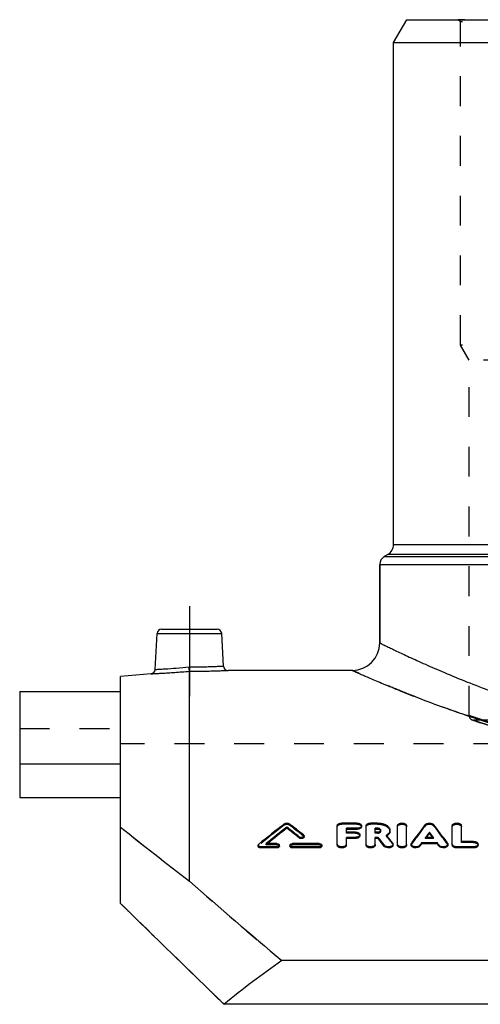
# Model space of a CAD drawing. Header units: millimetres. Extents: x 0 to 1000, y 0 to 1000.
# Tile 2 of 3: x 350 to 450, y 453 to 668. Entities that reach past the tile are written whole.
import ezdxf

# ---------------------------------------------------------------- set-up
doc = ezdxf.new("R2010")
doc.units = ezdxf.units.MM
doc.header["$LTSCALE"] = 65.185185
doc.linetypes.add('CENTER', pattern=[0.6, 0.375, -0.075, 0.075, -0.075])
doc.linetypes.add('HIDDEN', pattern=[0.2, 0.1, -0.1])
for name, color, linetype in [('FASEN', 7, 'CONTINUOUS'), ('KOERPER', 7, 'CONTINUOUS'), ('KONST.EL_MIT_GEO', 7, 'CONTINUOUS')]:
    doc.layers.add(name, color=color, linetype=linetype)

msp = doc.modelspace()

# ---------------------------------------------------------------- linework, layer by layer
at = {"layer": 'FASEN', "color": 7, "linetype": 'Continuous'}
for p, q in [((431, 662.75), (433.89, 667.75)), ((433.89, 667.75), (588.11, 667.75)), ((431, 662.75), (591, 662.75)), ((378.13, 525.02), (371.5, 524.44))]:
    msp.add_line(p, q, dxfattribs=at)
at = {"layer": 'KOERPER', "color": 7, "linetype": 'Continuous'}
for p, q in [((431, 553.19), (431, 662.75)), ((428, 531.75), (428, 548.86)), ((422, 525.75), (394.92, 525.75)), ((349.5, 505.26), (349.5, 498.04)), ((371.5, 505.26), (349.5, 505.26)), ((349.5, 498.04), (371.5, 498.04))]:
    msp.add_line(p, q, dxfattribs=at)
at = {"layer": 'KOERPER', "color": 2, "linetype": 'CENTER'}
msp.add_line((386.5, 539.75), (386.5, 520.14), dxfattribs=at)
at = {"layer": 'KOERPER', "color": 8, "linetype": 'HIDDEN'}
for p, q in [((480, 514.88), (448.5, 514.88)), ((650.5, 509.75), (371.5, 509.75))]:
    msp.add_line(p, q, dxfattribs=at)
at = {"layer": 'KONST.EL_MIT_GEO', "color": 8, "linetype": 'HIDDEN'}
for p, q in [((445.6, 667.25), (445.1, 667.75)), ((576.9, 667.75), (445.1, 667.75)), ((445.6, 596.75), (445.6, 667.25)), ((576.4, 667.25), (445.6, 667.25)), ((447.5, 593.46), (445.6, 596.75)), ((576.4, 596.75), (445.6, 596.75)), ((447.5, 515.88), (447.5, 593.46)), ((574.5, 593.46), (447.5, 593.46)), ((450.55, 514.88), (447.5, 515.88)), ((448.18, 514.93), (448.72, 514.75)), ((448.72, 514.75), (449.93, 514.34)), ((349.5, 513.05), (371.5, 513.05)), ((407.27, 492.06), (407.27, 492.3)), ((408.25, 492.06), (408.25, 492.3)), ((419.74, 492.2), (419.74, 492.44)), ((423.04, 492.2), (419.74, 492.2)), ((423.04, 492.2), (423.04, 492.44)), ((426.01, 492.2), (426.01, 492.44)), ((427.55, 492.2), (426.01, 492.2)), ((427.55, 492.2), (427.55, 492.44)), ((437.95, 491.86), (437.95, 492.1)), ((439.76, 491.86), (439.76, 492.1)), ((420.73, 490.24), (420.73, 490.48)), ((422.71, 490.24), (420.73, 490.24)), ((422.71, 490.24), (422.71, 490.48)), ((427, 490.24), (427, 490.48)), ((427.55, 490.24), (427, 490.24)), ((427.55, 490.24), (427.55, 490.48)), ((428.25, 490.65), (428.25, 490.89)), ((401.61, 487.56), (401.61, 487.8)), ((403.23, 487.7), (403.23, 487.94)), ((403.23, 487.7), (403.34, 487.8)), ((403.34, 487.8), (403.52, 487.94)), ((405.54, 487.7), (405.54, 487.94)), ((409.01, 487.7), (409.01, 487.94)), ((411.39, 489.59), (411.39, 489.83)), ((414.79, 487.7), (414.79, 487.94)), ((429.48, 489.56), (429.48, 489.8)), ((430.81, 487.86), (430.81, 488.1)), ((434.95, 487.85), (434.95, 488.08)), ((438.01, 489.07), (438.01, 489.31)), ((438.01, 489.07), (438.1, 489.2)), ((439.7, 489.07), (438.01, 489.07)), ((438.1, 489.2), (438.19, 489.31)), ((438.19, 489.31), (438.2, 489.32)), ((439.52, 489.31), (439.51, 489.32)), ((439.6, 489.2), (439.52, 489.31)), ((439.7, 489.07), (439.6, 489.2)), ((439.7, 489.07), (439.7, 489.31)), ((442.76, 487.85), (442.76, 488.08)), ((445.82, 488.2), (445.82, 488.44)), ((448.46, 488.2), (445.82, 488.2)), ((448.46, 488.2), (448.46, 488.44)), ((405.54, 487.7), (403.23, 487.7)), ((414.79, 487.7), (409.01, 487.7))]:
    msp.add_line(p, q, dxfattribs=at)
at = {"layer": 'KONST.EL_MIT_GEO', "color": 7, "linetype": 'Continuous'}
for p, q in [((431, 553.19), (591, 553.19)), ((429.75, 551.03), (429, 550.6)), ((429, 550.6), (593, 550.6)), ((592.25, 551.03), (429.75, 551.03)), ((428, 548.86), (428, 531.75)), ((428, 548.86), (594, 548.86)), ((379.04, 525.96), (379.45, 533.8)), ((379.45, 533.8), (393.55, 533.8)), ((380.45, 534.75), (392.55, 534.75)), ((393.92, 526.7), (393.55, 533.8)), ((371.5, 474.87), (371.5, 524.44)), ((386.5, 479.78), (386.5, 525.56)), ((349.5, 521.16), (349.5, 505.26)), ((349.5, 521.16), (371.5, 521.16)), ((423.04, 492.44), (419.74, 492.44)), ((427.55, 492.44), (426.01, 492.44)), ((407.76, 491.32), (407.76, 491.56)), ((418.75, 487.6), (418.75, 491.87)), ((420.73, 490.48), (420.73, 491.3)), ((423.04, 491.3), (420.73, 491.3)), ((423.04, 491.06), (420.73, 491.06)), ((422.71, 490.48), (420.73, 490.48)), ((423.04, 491.06), (423.04, 491.3)), ((424.03, 491.63), (424.03, 491.87)), ((425.02, 487.6), (425.02, 491.87)), ((427, 490.48), (427, 491.3)), ((427.55, 491.3), (427, 491.3)), ((427.55, 491.06), (427, 491.06)), ((427.55, 490.48), (427, 490.48)), ((427.55, 491.06), (427.55, 491.3)), ((430.23, 490.65), (430.23, 490.89)), ((431.89, 487.6), (431.89, 491.87)), ((433.87, 487.6), (433.87, 491.87)), ((438.85, 490.2), (438.85, 490.44)), ((443.83, 487.6), (443.83, 491.87)), ((445.82, 488.44), (445.82, 491.87)), ((405.54, 487.94), (403.23, 487.94)), ((414.79, 487.94), (409.01, 487.94)), ((410.46, 489.18), (410.46, 489.42)), ((411.5, 489.38), (411.5, 489.63)), ((420.73, 487.6), (420.73, 489.31)), ((422.71, 489.31), (420.73, 489.31)), ((422.71, 489.07), (420.73, 489.07)), ((422.71, 489.07), (422.71, 489.31)), ((423.7, 489.66), (423.7, 489.9)), ((427, 487.6), (427, 489.31)), ((427.68, 489.31), (427, 489.31)), ((427.68, 489.07), (427, 489.07)), ((427.68, 489.07), (427.68, 489.31)), ((429.6, 489.65), (429.48, 489.8)), ((429.63, 489.61), (429.6, 489.65)), ((430.9, 487.6), (430.9, 487.84)), ((434.86, 487.84), (434.86, 487.6)), ((437.14, 487.88), (437.14, 488.12)), ((440.57, 488.12), (437.14, 488.12)), ((440.57, 487.88), (437.14, 487.88)), ((439.7, 489.31), (438.01, 489.31)), ((440.57, 487.88), (440.57, 488.12)), ((442.84, 487.6), (442.84, 487.84)), ((448.46, 488.44), (445.82, 488.44)), ((449.45, 487.61), (449.45, 487.84)), ((401.5, 487.59), (401.5, 487.36)), ((402.08, 487), (402.08, 487.24)), ((405.54, 487.24), (402.08, 487.24)), ((405.54, 487), (402.08, 487)), ((405.54, 487), (405.54, 487.24)), ((406.12, 487.35), (406.12, 487.59)), ((408.43, 487.59), (408.43, 487.35)), ((409.01, 487), (409.01, 487.24)), ((414.79, 487.24), (409.01, 487.24)), ((414.79, 487), (409.01, 487)), ((414.79, 487), (414.79, 487.24)), ((415.37, 487.35), (415.37, 487.59)), ((429.01, 487.35), (429.01, 487.59)), ((436.76, 487.36), (436.76, 487.6)), ((440.95, 487.36), (440.95, 487.6)), ((444.83, 487), (444.83, 487.24)), ((448.46, 487.24), (444.83, 487.24)), ((448.46, 487), (444.83, 487)), ((448.46, 487), (448.46, 487.24)), ((615.33, 462.41), (406.67, 462.41)), ((627.92, 452.88), (394.08, 452.88))]:
    msp.add_line(p, q, dxfattribs=at)
for centre, radius, start, end in [((428.5, 553.19), 2.5, 300, 360), ((430, 548.86), 2, 120, 180), ((380.45, 533.75), 1, 90, 177), ((392.55, 533.75), 1, 3, 90), ((422, 531.75), 6, 270, 0), ((394.92, 526.75), 1, 183, 270.0005), ((378.04, 526.01), 1, 274.9995, 357), ((573.56, 277.55), 271.61, 127.7524, 129.2769), ((244.84, 281.21), 266.95, 51.3978, 52.2564), ((608.62, 361.56), 214.88, 142.5879, 143.9253), ((269.09, 361.56), 214.88, 36.0747, 37.4121), ((867.71, 1108.6), 791.82, 231.19484, 232.57444), ((575.6, 276.81), 272.56, 128.0101, 129.2294), ((575.05, 276.92), 271.94, 127.9646, 129.1061), ((242.02, 279.47), 269.17, 51.2606, 51.9952), ((242.23, 279.15), 269.1, 51.3053, 52.0396), ((428.01, 490.89), 0.241, 351.0375, 359.9881), ((610.42, 361.85), 214.41, 143.1484, 143.5256), ((609.55, 362.06), 213.44, 143.1041, 143.3982), ((267.29, 361.85), 214.41, 36.4744, 36.8516), ((268.16, 362.06), 213.44, 36.6018, 36.8959), ((251.68, 351.44), 223.57, 37.517, 38.0752), ((252.03, 351.25), 223.26, 37.5612, 38.1196), ((428.4, 491.36), 2.1, 305.1525, 308.0091), ((255.51, 352.71), 221.49, 37.6795, 38.176), ((618.79, 355.7), 224.79, 143.9079, 144.0723), ((618.41, 355.53), 224.45, 143.8643, 144.0287), ((258.92, 355.7), 224.79, 35.9277, 36.0921), ((259.3, 355.53), 224.45, 35.9713, 36.1357), ((1198.16, 1401.81), 1228.38, 228.64236, 229.884), ((5060.51, 5266.25), 6704.04, 225.618663, 225.888065)]:
    msp.add_arc(centre, radius, start, end, dxfattribs=at)
at = {"layer": 'KONST.EL_MIT_GEO', "color": 8, "linetype": 'HIDDEN'}
for centre, radius, start, end in [((448.5, 515.88), 1, 180, 269.9999), ((573.35, 277.23), 271.54, 127.7081, 129.232), ((245.04, 280.89), 266.88, 51.4424, 52.3008), ((844.04, 1078.42), 753.46, 231.15973, 232.60955), ((428.01, 490.65), 0.241, 0.0039, 8.3894), ((608.27, 361.37), 214.56, 142.5437, 143.8817), ((269.44, 361.37), 214.56, 36.1183, 37.4563), ((428.24, 491.58), 2.38, 301.4775, 304.6124), ((256.17, 352.77), 220.79, 37.7236, 38.283), ((428.33, 491.45), 2.22, 304.644, 305.1723), ((1140.1, 1334.39), 1139.42, 228.59388, 229.93248), ((5461.5, 5677.48), 7278.41, 225.655137, 225.842354)]:
    msp.add_arc(centre, radius, start, end, dxfattribs=at)
at = {"layer": 'KONST.EL_MIT_GEO', "color": 7, "linetype": 'Continuous'}
msp.add_ellipse((511, 332.25), major_axis=(175, 0), ratio=0.926414, start_param=2.20952, end_param=2.302463, dxfattribs=at)
for points, knots in [([(428, 531.75), (428, 531.75), (428.01, 531.75), (428.03, 531.73), (428.06, 531.72), (428.11, 531.7), (428.17, 531.67), (428.27, 531.62), (428.43, 531.54), (428.66, 531.42), (428.94, 531.29), (429.28, 531.12), (429.82, 530.86), (430.62, 530.47), (431.73, 529.94), (433.03, 529.33), (434.51, 528.64), (436.18, 527.87), (438.73, 526.73), (442.33, 525.16), (447.12, 523.19), (452.5, 521.13), (458.42, 519.05), (464.84, 517.01), (471.73, 515.1), (481.63, 512.79), (494.75, 510.66), (511, 509.76), (527.25, 510.66), (540.37, 512.79), (550.27, 515.1), (557.16, 517.01), (563.58, 519.05), (569.5, 521.13), (574.88, 523.19), (579.67, 525.16), (583.27, 526.73), (585.82, 527.87), (587.49, 528.64), (588.97, 529.33), (590.27, 529.94), (591.38, 530.47), (592.18, 530.86), (592.72, 531.12), (593.06, 531.29), (593.34, 531.42), (593.57, 531.54), (593.73, 531.62), (593.83, 531.67), (593.89, 531.7), (593.94, 531.72), (593.97, 531.73), (593.99, 531.75), (594, 531.75), (594, 531.75)], [0, 0, 0, 0, 0.000042, 0.000167, 0.000375, 0.000666, 0.00104, 0.001497, 0.002659, 0.00415, 0.005968, 0.00811, 0.010572, 0.016447, 0.02356, 0.031873, 0.041345, 0.051932, 0.063589, 0.089919, 0.119956, 0.153333, 0.1897, 0.228726, 0.270094, 0.313484, 0.404934, 0.5, 0.595066, 0.686516, 0.729906, 0.771274, 0.8103, 0.846667, 0.880044, 0.910081, 0.936411, 0.948068, 0.958655, 0.968127, 0.97644, 0.983553, 0.989428, 0.99189, 0.994032, 0.99585, 0.997341, 0.998503, 0.99896, 0.999334, 0.999625, 0.999833, 0.999958, 1, 1, 1, 1]), ([(379.04, 525.96), (379.09, 525.96), (379.28, 525.97), (379.69, 525.99), (380.37, 526.03), (381.71, 526.11), (383.77, 526.26), (385.52, 526.42), (386.46, 526.51)], [0, 0, 0, 0, 0.019217, 0.076134, 0.168573, 0.292984, 0.617472, 1, 1, 1, 1]), ([(386.46, 526.51), (386.95, 526.51), (387.9, 526.51), (389.28, 526.53), (390.55, 526.56), (391.67, 526.6), (392.48, 526.63), (393.02, 526.65), (393.33, 526.67), (393.58, 526.68), (393.76, 526.69), (393.86, 526.7), (393.91, 526.7), (393.92, 526.7)], [0, 0, 0, 0, 0.194888, 0.382406, 0.555295, 0.706876, 0.831308, 0.881798, 0.923795, 0.956889, 0.980761, 0.995178, 1, 1, 1, 1]), ([(386.5, 525.56), (386.5, 525.66), (386.48, 525.97), (386.47, 526.29), (386.46, 526.51)], [0, 0, 0, 0, 0.305648, 1, 1, 1, 1]), ([(378.13, 525.02), (378.14, 525.02), (378.2, 525.02), (378.32, 525.03), (378.52, 525.03), (378.79, 525.05), (379.14, 525.06), (379.75, 525.09), (380.66, 525.14), (381.92, 525.22), (383.89, 525.35), (385.44, 525.47), (386.5, 525.56)], [0, 0, 0, 0, 0.004834, 0.019284, 0.043209, 0.07637, 0.11844, 0.169001, 0.293532, 0.445099, 0.617849, 1, 1, 1, 1]), ([(386.5, 525.56), (387.57, 525.56), (389.13, 525.58), (391.11, 525.62), (392.37, 525.65), (393.29, 525.68), (393.9, 525.71), (394.25, 525.72), (394.53, 525.73), (394.73, 525.74), (394.85, 525.75), (394.91, 525.75), (394.92, 525.75)], [0, 0, 0, 0, 0.381924, 0.554662, 0.706254, 0.830837, 0.881434, 0.92354, 0.956736, 0.98069, 0.99516, 1, 1, 1, 1]), ([(422, 525.75), (422.01, 525.75), (422.04, 525.73), (422.13, 525.7), (422.26, 525.63), (422.45, 525.55), (422.7, 525.44), (423.13, 525.25), (423.8, 524.96), (424.76, 524.54), (425.92, 524.03), (427.28, 523.45), (429.48, 522.52), (432.67, 521.21), (437.02, 519.5), (442.02, 517.64), (445.58, 516.39), (447.45, 515.76)], [0, 0, 0, 0, 0.001088, 0.004348, 0.009775, 0.017362, 0.027097, 0.038966, 0.069032, 0.107388, 0.15382, 0.208086, 0.269912, 0.415061, 0.5868, 0.782603, 1, 1, 1, 1]), ([(447.45, 515.76), (456.91, 512.58), (472.1, 508.47), (493.47, 505.32), (511, 504.44), (528.53, 505.32), (549.9, 508.47), (565.09, 512.58), (574.55, 515.76)], [0, 0, 0, 0, 0.231103, 0.363047, 0.5, 0.636953, 0.768897, 1, 1, 1, 1]), ([(407.27, 492.3), (407.33, 492.35), (407.49, 492.42), (407.76, 492.45), (408.02, 492.42), (408.18, 492.35), (408.25, 492.3)], [0, 0, 0, 0, 0.231816, 0.500012, 0.768206, 1, 1, 1, 1]), ([(418.75, 491.87), (418.75, 491.95), (418.81, 492.12), (419.05, 492.3), (419.37, 492.42), (419.61, 492.44), (419.74, 492.44)], [0, 0, 0, 0, 0.186067, 0.414299, 0.691904, 1, 1, 1, 1]), ([(423.04, 492.44), (423.17, 492.44), (423.41, 492.42), (423.73, 492.3), (423.96, 492.12), (424.03, 491.95), (424.03, 491.87)], [0, 0, 0, 0, 0.308065, 0.585652, 0.813894, 1, 1, 1, 1]), ([(425.02, 491.87), (425.02, 491.95), (425.09, 492.12), (425.32, 492.3), (425.64, 492.42), (425.88, 492.44), (426.01, 492.44)], [0, 0, 0, 0, 0.186067, 0.414299, 0.691904, 1, 1, 1, 1]), ([(427.55, 492.44), (427.89, 492.44), (428.55, 492.37), (429.31, 492.1), (429.78, 491.78), (430.03, 491.51), (430.19, 491.21), (430.23, 490.99), (430.23, 490.89)], [0, 0, 0, 0, 0.306249, 0.582326, 0.702976, 0.811026, 0.908516, 1, 1, 1, 1]), ([(431.89, 491.87), (431.89, 491.95), (431.96, 492.12), (432.19, 492.3), (432.51, 492.42), (432.88, 492.46), (433.25, 492.42), (433.57, 492.3), (433.8, 492.12), (433.87, 491.95), (433.87, 491.87)], [0, 0, 0, 0, 0.093031, 0.207131, 0.345946, 0.499988, 0.654047, 0.792872, 0.906966, 1, 1, 1, 1]), ([(437.95, 492.1), (438.04, 492.22), (438.34, 492.39), (438.85, 492.47), (439.37, 492.39), (439.67, 492.22), (439.76, 492.1)], [0, 0, 0, 0, 0.222575, 0.499987, 0.777415, 1, 1, 1, 1]), ([(443.83, 491.87), (443.83, 491.95), (443.9, 492.12), (444.14, 492.3), (444.46, 492.42), (444.83, 492.46), (445.2, 492.42), (445.52, 492.3), (445.75, 492.12), (445.82, 491.95), (445.82, 491.87)], [0, 0, 0, 0, 0.093031, 0.207131, 0.345946, 0.499988, 0.654047, 0.792872, 0.906966, 1, 1, 1, 1]), ([(422.71, 490.48), (422.83, 490.48), (423.08, 490.45), (423.4, 490.34), (423.63, 490.15), (423.7, 489.98), (423.7, 489.9)], [0, 0, 0, 0, 0.305759, 0.582134, 0.811126, 1, 1, 1, 1]), ([(424.03, 491.87), (424.03, 491.8), (423.96, 491.63), (423.73, 491.44), (423.41, 491.33), (423.17, 491.3), (423.04, 491.3)], [0, 0, 0, 0, 0.186204, 0.41478, 0.69235, 1, 1, 1, 1]), ([(424.03, 491.63), (424.03, 491.55), (423.96, 491.38), (423.73, 491.2), (423.41, 491.08), (423.17, 491.06), (423.04, 491.06)], [0, 0, 0, 0, 0.186306, 0.415422, 0.689865, 1, 1, 1, 1]), ([(428.25, 490.89), (428.25, 490.95), (428.2, 491.07), (428.04, 491.2), (427.81, 491.28), (427.64, 491.3), (427.55, 491.3)], [0, 0, 0, 0, 0.187474, 0.416123, 0.693106, 1, 1, 1, 1]), ([(428.05, 490.94), (428.01, 490.96), (427.86, 491.03), (427.68, 491.06), (427.55, 491.06)], [0, 0, 0, 0, 0.225498, 1, 1, 1, 1]), ([(427.55, 490.48), (427.59, 490.48), (427.76, 490.49), (427.93, 490.54), (428.04, 490.6)], [0, 0, 0, 0, 0.266793, 1, 1, 1, 1]), ([(428.04, 490.6), (428.07, 490.62), (428.16, 490.68), (428.23, 490.78), (428.25, 490.85)], [0, 0, 0, 0, 0.289804, 1, 1, 1, 1]), ([(428.22, 490.77), (428.21, 490.79), (428.17, 490.85), (428.1, 490.9), (428.05, 490.94)], [0, 0, 0, 0, 0.226177, 1, 1, 1, 1]), ([(430.23, 490.89), (430.23, 490.79), (430.2, 490.58), (430.04, 490.29), (429.8, 490.02), (429.59, 489.87), (429.48, 489.8)], [0, 0, 0, 0, 0.219045, 0.453111, 0.712003, 1, 1, 1, 1]), ([(430.23, 490.65), (430.23, 490.48), (430.12, 490.1), (429.85, 489.83), (429.69, 489.7)], [0, 0, 0, 0, 0.459437, 1, 1, 1, 1]), ([(401.5, 487.59), (401.5, 487.61), (401.51, 487.69), (401.57, 487.76), (401.61, 487.8)], [0, 0, 0, 0, 0.231519, 1, 1, 1, 1]), ([(405.54, 487.94), (405.62, 487.94), (405.76, 487.93), (405.95, 487.86), (406.08, 487.74), (406.12, 487.64), (406.12, 487.59)], [0, 0, 0, 0, 0.303165, 0.578198, 0.808081, 1, 1, 1, 1]), ([(408.43, 487.59), (408.43, 487.64), (408.47, 487.74), (408.61, 487.86), (408.79, 487.93), (408.94, 487.94), (409.01, 487.94)], [0, 0, 0, 0, 0.191935, 0.421795, 0.696862, 1, 1, 1, 1]), ([(411.5, 489.63), (411.5, 489.59), (411.48, 489.51), (411.39, 489.41), (411.26, 489.34), (411.05, 489.28), (410.76, 489.28), (410.54, 489.36), (410.46, 489.42)], [0, 0, 0, 0, 0.0894, 0.192117, 0.313315, 0.45058, 0.742258, 1, 1, 1, 1]), ([(411.5, 489.38), (411.5, 489.35), (411.48, 489.27), (411.39, 489.17), (411.26, 489.1), (411.05, 489.04), (410.77, 489.03), (410.54, 489.11), (410.46, 489.18)], [0, 0, 0, 0, 0.089415, 0.193411, 0.312702, 0.44904, 0.740665, 1, 1, 1, 1]), ([(411.39, 489.83), (411.42, 489.8), (411.48, 489.74), (411.5, 489.66), (411.5, 489.63)], [0, 0, 0, 0, 0.535522, 1, 1, 1, 1]), ([(414.79, 487.94), (414.86, 487.94), (415.01, 487.93), (415.19, 487.86), (415.33, 487.74), (415.37, 487.64), (415.37, 487.59)], [0, 0, 0, 0, 0.303165, 0.578198, 0.808081, 1, 1, 1, 1]), ([(420.73, 487.84), (420.73, 487.76), (420.66, 487.58), (420.43, 487.39), (420.11, 487.27), (419.74, 487.23), (419.36, 487.27), (419.04, 487.39), (418.81, 487.58), (418.75, 487.76), (418.75, 487.84)], [0, 0, 0, 0, 0.095848, 0.210887, 0.348474, 0.499988, 0.651518, 0.789115, 0.90415, 1, 1, 1, 1]), ([(423.7, 489.9), (423.7, 489.82), (423.63, 489.64), (423.4, 489.46), (423.08, 489.34), (422.84, 489.31), (422.71, 489.31)], [0, 0, 0, 0, 0.18897, 0.418292, 0.694648, 1, 1, 1, 1]), ([(423.7, 489.66), (423.7, 489.58), (423.63, 489.4), (423.4, 489.22), (423.08, 489.1), (422.84, 489.07), (422.71, 489.07)], [0, 0, 0, 0, 0.189013, 0.418819, 0.69206, 1, 1, 1, 1]), ([(427, 487.84), (427, 487.76), (426.93, 487.58), (426.7, 487.39), (426.38, 487.27), (426.01, 487.23), (425.64, 487.27), (425.32, 487.39), (425.09, 487.58), (425.02, 487.76), (425.02, 487.84)], [0, 0, 0, 0, 0.095848, 0.210887, 0.348474, 0.499988, 0.651518, 0.789115, 0.90415, 1, 1, 1, 1]), ([(430.9, 487.84), (430.9, 487.77), (430.85, 487.62), (430.68, 487.45), (430.43, 487.32), (430.01, 487.22), (429.5, 487.25), (429.12, 487.45), (429.01, 487.59)], [0, 0, 0, 0, 0.092187, 0.199111, 0.325449, 0.467283, 0.758946, 1, 1, 1, 1]), ([(430.81, 488.1), (430.82, 488.08), (430.87, 488), (430.9, 487.91), (430.9, 487.84)], [0, 0, 0, 0, 0.266814, 1, 1, 1, 1]), ([(433.87, 487.84), (433.87, 487.76), (433.81, 487.58), (433.57, 487.39), (433.25, 487.27), (432.88, 487.23), (432.51, 487.27), (432.19, 487.39), (431.96, 487.58), (431.89, 487.76), (431.89, 487.84)], [0, 0, 0, 0, 0.095848, 0.210887, 0.348474, 0.499988, 0.651518, 0.789115, 0.90415, 1, 1, 1, 1]), ([(434.86, 487.84), (434.86, 487.86), (434.87, 487.95), (434.91, 488.03), (434.95, 488.08)], [0, 0, 0, 0, 0.241341, 1, 1, 1, 1]), ([(436.76, 487.6), (436.65, 487.46), (436.27, 487.25), (435.76, 487.22), (435.34, 487.31), (435.09, 487.44), (434.91, 487.62), (434.86, 487.77), (434.86, 487.84)], [0, 0, 0, 0, 0.239252, 0.53104, 0.6734, 0.800323, 0.907643, 1, 1, 1, 1]), ([(442.84, 487.84), (442.84, 487.77), (442.8, 487.62), (442.62, 487.44), (442.36, 487.31), (441.95, 487.22), (441.43, 487.25), (441.05, 487.46), (440.95, 487.6)], [0, 0, 0, 0, 0.092365, 0.199686, 0.326602, 0.468993, 0.760757, 1, 1, 1, 1]), ([(442.76, 488.08), (442.77, 488.07), (442.82, 487.99), (442.84, 487.91), (442.84, 487.84)], [0, 0, 0, 0, 0.26535, 1, 1, 1, 1]), ([(444.83, 487.24), (444.7, 487.24), (444.45, 487.27), (444.13, 487.39), (443.9, 487.58), (443.83, 487.76), (443.83, 487.84)], [0, 0, 0, 0, 0.303056, 0.578211, 0.808298, 1, 1, 1, 1]), ([(448.46, 488.44), (448.58, 488.44), (448.83, 488.41), (449.15, 488.29), (449.38, 488.1), (449.45, 487.92), (449.45, 487.84)], [0, 0, 0, 0, 0.303484, 0.578658, 0.808393, 1, 1, 1, 1]), ([(449.45, 487.84), (449.45, 487.76), (449.38, 487.59), (449.15, 487.39), (448.83, 487.27), (448.58, 487.24), (448.46, 487.24)], [0, 0, 0, 0, 0.191699, 0.421761, 0.696916, 1, 1, 1, 1]), ([(402.08, 487.24), (402, 487.24), (401.86, 487.26), (401.67, 487.33), (401.54, 487.44), (401.5, 487.55), (401.5, 487.59)], [0, 0, 0, 0, 0.302958, 0.577944, 0.807998, 1, 1, 1, 1]), ([(402.08, 487), (402, 487), (401.86, 487.02), (401.67, 487.09), (401.54, 487.2), (401.5, 487.31), (401.5, 487.36)], [0, 0, 0, 0, 0.305006, 0.575926, 0.809619, 1, 1, 1, 1]), ([(406.12, 487.59), (406.12, 487.55), (406.08, 487.44), (405.95, 487.33), (405.76, 487.26), (405.62, 487.24), (405.54, 487.24)], [0, 0, 0, 0, 0.192008, 0.422092, 0.697136, 1, 1, 1, 1]), ([(406.12, 487.35), (406.12, 487.31), (406.08, 487.2), (405.95, 487.09), (405.76, 487.02), (405.62, 487), (405.54, 487)], [0, 0, 0, 0, 0.191428, 0.423353, 0.693064, 1, 1, 1, 1]), ([(409.01, 487.24), (408.94, 487.24), (408.79, 487.26), (408.61, 487.33), (408.47, 487.44), (408.43, 487.55), (408.43, 487.59)], [0, 0, 0, 0, 0.302891, 0.577901, 0.808008, 1, 1, 1, 1]), ([(409.01, 487), (408.94, 487), (408.79, 487.02), (408.61, 487.09), (408.47, 487.2), (408.43, 487.31), (408.43, 487.35)], [0, 0, 0, 0, 0.304772, 0.576259, 0.809871, 1, 1, 1, 1]), ([(415.37, 487.59), (415.37, 487.55), (415.33, 487.44), (415.19, 487.33), (415.01, 487.26), (414.86, 487.24), (414.79, 487.24)], [0, 0, 0, 0, 0.192008, 0.422092, 0.697136, 1, 1, 1, 1]), ([(415.37, 487.35), (415.37, 487.31), (415.33, 487.2), (415.19, 487.09), (415.01, 487.02), (414.87, 487), (414.79, 487)], [0, 0, 0, 0, 0.191428, 0.423353, 0.693064, 1, 1, 1, 1]), ([(420.73, 487.6), (420.73, 487.52), (420.66, 487.35), (420.43, 487.15), (420.11, 487.03), (419.74, 486.99), (419.36, 487.03), (419.04, 487.15), (418.81, 487.35), (418.75, 487.52), (418.75, 487.6)], [0, 0, 0, 0, 0.097179, 0.210599, 0.349628, 0.499729, 0.651355, 0.789242, 0.90318, 1, 1, 1, 1]), ([(427, 487.6), (427, 487.52), (426.93, 487.35), (426.7, 487.15), (426.38, 487.03), (426.01, 486.99), (425.64, 487.03), (425.32, 487.15), (425.09, 487.35), (425.02, 487.52), (425.02, 487.6)], [0, 0, 0, 0, 0.097179, 0.210599, 0.349628, 0.499729, 0.651355, 0.789242, 0.90318, 1, 1, 1, 1]), ([(430.9, 487.6), (430.9, 487.54), (430.85, 487.39), (430.68, 487.21), (430.43, 487.08), (430.02, 486.98), (429.5, 487.01), (429.12, 487.21), (429.01, 487.35)], [0, 0, 0, 0, 0.090631, 0.198473, 0.32502, 0.465189, 0.75774, 1, 1, 1, 1]), ([(433.87, 487.6), (433.87, 487.52), (433.8, 487.35), (433.57, 487.15), (433.25, 487.03), (432.88, 486.99), (432.51, 487.03), (432.19, 487.15), (431.96, 487.35), (431.89, 487.52), (431.89, 487.6)], [0, 0, 0, 0, 0.097179, 0.210599, 0.349628, 0.499729, 0.651355, 0.789242, 0.90318, 1, 1, 1, 1]), ([(436.76, 487.36), (436.65, 487.22), (436.27, 487.01), (435.76, 486.98), (435.34, 487.08), (435.09, 487.21), (434.91, 487.38), (434.86, 487.53), (434.86, 487.6)], [0, 0, 0, 0, 0.239843, 0.533387, 0.673429, 0.801602, 0.908614, 1, 1, 1, 1]), ([(442.84, 487.6), (442.84, 487.53), (442.8, 487.38), (442.62, 487.21), (442.36, 487.08), (441.95, 486.98), (441.44, 487.01), (441.05, 487.22), (440.95, 487.36)], [0, 0, 0, 0, 0.090863, 0.198957, 0.32629, 0.466889, 0.759605, 1, 1, 1, 1]), ([(444.83, 487), (444.7, 487), (444.45, 487.03), (444.13, 487.16), (443.9, 487.35), (443.83, 487.52), (443.83, 487.6)], [0, 0, 0, 0, 0.303481, 0.578693, 0.807887, 1, 1, 1, 1]), ([(449.45, 487.61), (449.45, 487.52), (449.38, 487.35), (449.15, 487.16), (448.83, 487.03), (448.59, 487), (448.46, 487)], [0, 0, 0, 0, 0.191717, 0.422237, 0.694292, 1, 1, 1, 1])]:
    msp.add_open_spline(points, degree=3, knots=knots, dxfattribs=at)
at = {"layer": 'KONST.EL_MIT_GEO', "color": 8, "linetype": 'HIDDEN'}
for points, knots in [([(386.5, 525.56), (386.5, 525.66), (386.48, 525.97), (386.47, 526.29), (386.46, 526.51)], [0, 0, 0, 0, 0.305648, 1, 1, 1, 1]), ([(600, 525.75), (599.99, 525.75), (599.95, 525.73), (599.87, 525.69), (599.73, 525.63), (599.53, 525.54), (599.27, 525.43), (598.82, 525.23), (598.12, 524.92), (597.11, 524.48), (595.9, 523.95), (594.47, 523.35), (592.18, 522.38), (588.84, 521.02), (584.3, 519.24), (579.09, 517.31), (573.26, 515.3), (566.86, 513.28), (557.4, 510.6), (544.55, 507.66), (528.14, 505.3), (511, 504.46), (493.86, 505.3), (477.45, 507.66), (464.6, 510.6), (455.14, 513.28), (448.74, 515.3), (442.91, 517.31), (437.7, 519.24), (433.16, 521.02), (429.82, 522.38), (427.53, 523.35), (426.1, 523.95), (424.89, 524.48), (423.88, 524.92), (423.18, 525.23), (422.73, 525.43), (422.47, 525.54), (422.27, 525.63), (422.13, 525.69), (422.05, 525.73), (422.01, 525.75), (422, 525.75)], [0, 0, 0, 0, 0.000169, 0.000676, 0.001521, 0.002701, 0.004215, 0.006061, 0.010736, 0.016698, 0.023912, 0.032339, 0.041935, 0.064444, 0.091043, 0.12133, 0.154915, 0.191428, 0.230517, 0.315074, 0.405891, 0.5, 0.594109, 0.684926, 0.769483, 0.808572, 0.845085, 0.87867, 0.908957, 0.935556, 0.958065, 0.967661, 0.976088, 0.983302, 0.989264, 0.993939, 0.995785, 0.997299, 0.998479, 0.999324, 0.999831, 1, 1, 1, 1]), ([(447.5, 515.88), (447.5, 515.88), (447.51, 515.88), (447.52, 515.87), (447.55, 515.86), (447.6, 515.85), (447.69, 515.82), (447.82, 515.77), (448, 515.71), (448.21, 515.64), (448.46, 515.56), (448.87, 515.42), (449.48, 515.23), (450.31, 514.95), (451.3, 514.64), (452.43, 514.29), (453.69, 513.89), (455.65, 513.3), (458.41, 512.5), (462.09, 511.49), (466.24, 510.43), (470.81, 509.37), (475.76, 508.34), (481.06, 507.38), (488.67, 506.24), (498.68, 505.2), (511, 504.77), (523.32, 505.2), (533.33, 506.24), (540.94, 507.38), (546.24, 508.34), (551.19, 509.37), (555.76, 510.43), (559.91, 511.49), (563.59, 512.5), (566.35, 513.3), (568.31, 513.89), (569.57, 514.29), (570.7, 514.64), (571.69, 514.95), (572.52, 515.23), (573.13, 515.42), (573.54, 515.56), (573.79, 515.64), (574, 515.71), (574.18, 515.77), (574.31, 515.82), (574.4, 515.85), (574.45, 515.86), (574.48, 515.87), (574.49, 515.88), (574.5, 515.88), (574.5, 515.88)], [0, 0, 0, 0, 0.00004, 0.000158, 0.000356, 0.000632, 0.001422, 0.002527, 0.003945, 0.005676, 0.007716, 0.010066, 0.015679, 0.022495, 0.030485, 0.039622, 0.049873, 0.061204, 0.086953, 0.116563, 0.149709, 0.18606, 0.225279, 0.267018, 0.310915, 0.403611, 0.5, 0.596389, 0.689085, 0.732982, 0.774721, 0.81394, 0.850291, 0.883437, 0.913047, 0.938796, 0.950127, 0.960378, 0.969515, 0.977505, 0.984321, 0.989934, 0.992284, 0.994324, 0.996055, 0.997473, 0.998578, 0.999368, 0.999644, 0.999842, 0.99996, 1, 1, 1, 1]), ([(448.5, 514.88), (448.53, 514.87), (448.63, 514.83), (448.86, 514.76), (449.24, 514.63), (449.77, 514.45), (450.46, 514.23), (451.66, 513.83), (453.51, 513.24), (456.13, 512.43), (459.28, 511.5), (462.91, 510.5), (468.61, 509.03), (476.68, 507.24), (487.31, 505.47), (498.9, 504.26), (511, 503.83), (523.1, 504.26), (534.69, 505.47), (545.32, 507.24), (553.39, 509.03), (559.09, 510.5), (562.72, 511.5), (565.87, 512.43), (568.49, 513.24), (570.34, 513.83), (571.54, 514.23), (572.23, 514.45), (572.76, 514.63), (573.14, 514.76), (573.37, 514.83), (573.47, 514.87), (573.5, 514.88)], [0, 0, 0, 0, 0.000637, 0.002543, 0.005712, 0.01013, 0.015777, 0.022631, 0.039848, 0.061525, 0.087366, 0.117054, 0.150258, 0.225854, 0.311388, 0.40388, 0.5, 0.59612, 0.688612, 0.774146, 0.849742, 0.882946, 0.912634, 0.938475, 0.960152, 0.977369, 0.984223, 0.98987, 0.994288, 0.997457, 0.999363, 1, 1, 1, 1]), ([(407.27, 492.06), (407.33, 492.1), (407.49, 492.18), (407.76, 492.21), (408.02, 492.18), (408.18, 492.11), (408.25, 492.06)], [0, 0, 0, 0, 0.231251, 0.499548, 0.765889, 1, 1, 1, 1]), ([(418.75, 491.63), (418.75, 491.71), (418.81, 491.88), (419.05, 492.06), (419.37, 492.17), (419.61, 492.2), (419.74, 492.2)], [0, 0, 0, 0, 0.18649, 0.41503, 0.691518, 1, 1, 1, 1]), ([(423.04, 492.2), (423.17, 492.2), (423.41, 492.17), (423.73, 492.05), (423.96, 491.88), (424.03, 491.71), (424.03, 491.63)], [0, 0, 0, 0, 0.311838, 0.585092, 0.815637, 1, 1, 1, 1]), ([(425.02, 491.63), (425.02, 491.71), (425.09, 491.88), (425.32, 492.06), (425.64, 492.17), (425.88, 492.2), (426.01, 492.2)], [0, 0, 0, 0, 0.18649, 0.41503, 0.691518, 1, 1, 1, 1]), ([(427.55, 492.2), (427.89, 492.2), (428.55, 492.13), (429.31, 491.86), (429.78, 491.53), (430.03, 491.26), (430.19, 490.97), (430.23, 490.75), (430.23, 490.65)], [0, 0, 0, 0, 0.306522, 0.58141, 0.703002, 0.810496, 0.907756, 1, 1, 1, 1]), ([(431.89, 491.63), (431.89, 491.71), (431.96, 491.88), (432.19, 492.06), (432.51, 492.17), (432.88, 492.21), (433.25, 492.17), (433.57, 492.06), (433.8, 491.88), (433.87, 491.71), (433.87, 491.63)], [0, 0, 0, 0, 0.094386, 0.20692, 0.347182, 0.499724, 0.653812, 0.792913, 0.905956, 1, 1, 1, 1]), ([(437.95, 491.86), (438.04, 491.98), (438.34, 492.15), (438.85, 492.22), (439.37, 492.15), (439.67, 491.98), (439.76, 491.86)], [0, 0, 0, 0, 0.22409, 0.50078, 0.775851, 1, 1, 1, 1]), ([(443.83, 491.63), (443.83, 491.71), (443.9, 491.88), (444.14, 492.06), (444.46, 492.17), (444.83, 492.21), (445.2, 492.17), (445.51, 492.06), (445.75, 491.88), (445.82, 491.71), (445.82, 491.63)], [0, 0, 0, 0, 0.094386, 0.20692, 0.347182, 0.499724, 0.653812, 0.792913, 0.905956, 1, 1, 1, 1]), ([(422.71, 490.24), (422.84, 490.24), (423.08, 490.21), (423.4, 490.09), (423.63, 489.91), (423.7, 489.73), (423.7, 489.66)], [0, 0, 0, 0, 0.309619, 0.581683, 0.812941, 1, 1, 1, 1]), ([(427.55, 490.24), (427.64, 490.24), (427.81, 490.26), (428.04, 490.34), (428.2, 490.47), (428.25, 490.59), (428.25, 490.65)], [0, 0, 0, 0, 0.310075, 0.582503, 0.812893, 1, 1, 1, 1]), ([(411.39, 489.59), (411.42, 489.56), (411.48, 489.5), (411.5, 489.42), (411.5, 489.38)], [0, 0, 0, 0, 0.541781, 1, 1, 1, 1]), ([(430.81, 487.86), (430.82, 487.84), (430.87, 487.76), (430.9, 487.67), (430.9, 487.6)], [0, 0, 0, 0, 0.26921, 1, 1, 1, 1]), ([(434.86, 487.6), (434.86, 487.62), (434.87, 487.71), (434.91, 487.79), (434.95, 487.85)], [0, 0, 0, 0, 0.242453, 1, 1, 1, 1]), ([(442.76, 487.85), (442.77, 487.83), (442.82, 487.75), (442.84, 487.67), (442.84, 487.6)], [0, 0, 0, 0, 0.26772, 1, 1, 1, 1]), ([(448.46, 488.2), (448.59, 488.2), (448.83, 488.17), (449.15, 488.05), (449.38, 487.86), (449.45, 487.68), (449.45, 487.61)], [0, 0, 0, 0, 0.307372, 0.578259, 0.810251, 1, 1, 1, 1]), ([(401.5, 487.36), (401.5, 487.37), (401.51, 487.45), (401.57, 487.52), (401.61, 487.56)], [0, 0, 0, 0, 0.22517, 1, 1, 1, 1]), ([(405.54, 487.7), (405.62, 487.7), (405.76, 487.69), (405.95, 487.62), (406.08, 487.51), (406.12, 487.4), (406.12, 487.35)], [0, 0, 0, 0, 0.305047, 0.576557, 0.809942, 1, 1, 1, 1]), ([(408.43, 487.35), (408.43, 487.4), (408.47, 487.51), (408.61, 487.62), (408.79, 487.69), (408.94, 487.7), (409.01, 487.7)], [0, 0, 0, 0, 0.191355, 0.423054, 0.692788, 1, 1, 1, 1]), ([(414.79, 487.7), (414.86, 487.7), (415.01, 487.69), (415.19, 487.62), (415.33, 487.51), (415.37, 487.4), (415.37, 487.35)], [0, 0, 0, 0, 0.305047, 0.576557, 0.809942, 1, 1, 1, 1]), ([(371.5, 474.87), (371.71, 474.67), (372.57, 473.83), (373.43, 472.99), (374.07, 472.36)], [0, 0, 0, 0, 0.247875, 1, 1, 1, 1]), ([(391.11, 455.76), (391.35, 455.52), (392.35, 454.56), (393.34, 453.6), (394.08, 452.88)], [0, 0, 0, 0, 0.2487, 1, 1, 1, 1])]:
    msp.add_open_spline(points, degree=3, knots=knots, dxfattribs=at)
msp.add_open_spline([(428.25, 490.68), (428.24, 490.71), (428.23, 490.74), (428.22, 490.77)], degree=3, dxfattribs=at)

doc.saveas('drawing.dxf')
